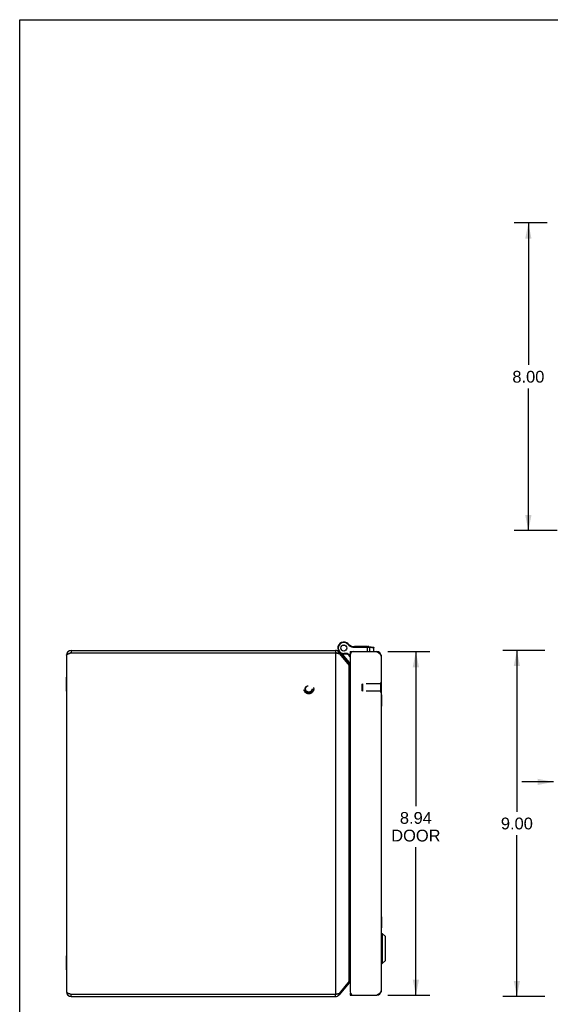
# Model space of a CAD drawing. Header units: inches. Extents: x 0 to 69.4, y 0 to 44.9.
# Tile 3 of 17: x 0 to 13.8, y 19.3 to 44.9. Entities that reach past the tile are written whole.
import ezdxf

# ---------------------------------------------------------------- set-up
doc = ezdxf.new("R2010")
doc.units = ezdxf.units.IN
doc.header["$LTSCALE"] = 3.814439
doc.header["$MEASUREMENT"] = 0
doc.linetypes.add('HIDDEN', pattern=[0.2, 0.1, -0.1])
doc.layers.get('0').update_dxf_attribs({"linetype": 'CONTINUOUS'})
for name, color, linetype in [('02___PRT_ALL_AXES', 7, 'CONTINUOUS'), ('06___PRT_ALL_SURFS', 7, 'CONTINUOUS'), ('DEFAULT_2', 8, 'HIDDEN'), ('DIMENSIONS', 7, 'CONTINUOUS')]:
    doc.layers.add(name, color=color, linetype=linetype)
doc.styles.get("Standard").update_dxf_attribs({"font": 'arial.ttf'})
doc.dimstyles.new('DIMSTYLE_1', dxfattribs={"dimtxt": 0.305971, "dimasz": 0.407961, "dimexe": 0.09, "dimexo": 0.07, "dimgap": 0.0375, "dimtad": 0, "dimtih": 1, "dimtoh": 1, "dimzin": 4, "dimdsep": 46, "dimtxsty": 'Standard', "dimblk": '_FILLED', "dimblk1": '_FILLED', "dimblk2": '_FILLED', "dimcen": 0.09, "dimazin": 1, "dimtfac": 1, "dimtofl": 0, "dimtmove": 0, "dimatfit": 3, "dimldrblk": '_FILLED', "dimfxl": 0, "dimtolj": 1, "dimtzin": 4, "dimarcsym": 0})

# ---------------------------------------------------------------- blocks, each defined once
blk = doc.blocks.new('_FILLED')
at = {"color": 0, "linetype": 'ByBlock'}
blk.add_solid([(0, 0), (-1, 0.2), (-1, -0.2)], dxfattribs=at)
blk = doc.blocks.new('*D3')
at = {"layer": 'DIMENSIONS', "color": 2, "linetype": 'Continuous'}
for p, q in [((13.712, 39.591), (12.86, 39.591)), ((13.227, 39.591), (13.227, 35.896)), ((13.227, 31.59), (13.227, 35.284)), ((13.975, 31.59), (12.86, 31.59))]:
    blk.add_line(p, q, dxfattribs=at)
at = {"layer": 'DIMENSIONS', "color": 2, "linetype": 'Continuous', "xscale": 0.4079614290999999, "yscale": 0.4079614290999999, "zscale": 0.4079614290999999}
for p, rotation in [((13.227, 39.591), 90), ((13.227, 31.59), 270)]:
    blk.add_blockref('_FILLED', p, dxfattribs=dict(at, rotation=rotation))
at = {"layer": 'DIMENSIONS', "color": 2, "linetype": 'Continuous', "insert": (13.227, 35.743), "char_height": 0.306, "width": 0.83147, "attachment_point": 2, "line_spacing_factor": 0.9}
blk.add_mtext('8.00', dxfattribs=at)
blk = doc.blocks.new('*D4')
at = {"layer": 'DIMENSIONS', "color": 2, "linetype": 'Continuous'}
for p, q in [((13.652, 28.471), (12.561, 28.471)), ((12.928, 28.471), (12.928, 24.277)), ((12.928, 19.471), (12.928, 23.665)), ((13.652, 19.471), (12.561, 19.471))]:
    blk.add_line(p, q, dxfattribs=at)
at = {"layer": 'DIMENSIONS', "color": 2, "linetype": 'Continuous', "xscale": 0.4079614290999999, "yscale": 0.4079614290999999, "zscale": 0.4079614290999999}
for p, rotation in [((12.928, 28.471), 90), ((12.928, 19.471), 270)]:
    blk.add_blockref('_FILLED', p, dxfattribs=dict(at, rotation=rotation))
at = {"layer": 'DIMENSIONS', "color": 2, "linetype": 'Continuous', "insert": (12.928, 24.124), "char_height": 0.306, "width": 0.83147, "attachment_point": 2, "line_spacing_factor": 0.9}
blk.add_mtext('9.00', dxfattribs=at)
blk = doc.blocks.new('*D17')
at = {"layer": 'DIMENSIONS', "color": 2, "linetype": 'Continuous'}
for p, q in [((9.569, 28.442), (10.669, 28.442)), ((10.302, 28.442), (10.302, 24.422)), ((10.302, 19.502), (10.302, 23.351)), ((9.569, 19.502), (10.669, 19.502))]:
    blk.add_line(p, q, dxfattribs=at)
at = {"layer": 'DIMENSIONS', "color": 2, "linetype": 'Continuous', "xscale": 0.4079614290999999, "yscale": 0.4079614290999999, "zscale": 0.4079614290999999}
for p, rotation in [((10.302, 28.442), 90), ((10.302, 19.502), 270)]:
    blk.add_blockref('_FILLED', p, dxfattribs=dict(at, rotation=rotation))
at = {"layer": 'DIMENSIONS', "color": 2, "linetype": 'Continuous', "insert": (10.302, 24.269), "char_height": 0.306, "width": 1.28076, "attachment_point": 2, "line_spacing_factor": 0.9}
blk.add_mtext('8.94\\PDOOR', dxfattribs=at)
blk = doc.blocks.new('*D20')
at = {"layer": 'DIMENSIONS', "color": 2, "linetype": 'Continuous'}
for p, q in [((13.877, 25.052), (13.061, 25.052)), ((15.877, 25.052), (16.698, 25.052))]:
    blk.add_line(p, q, dxfattribs=at)
at = {"layer": 'DIMENSIONS', "color": 2, "linetype": 'Continuous', "xscale": 0.4079614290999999, "yscale": 0.4079614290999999, "zscale": 0.4079614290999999}
blk.add_blockref('_FILLED', (13.877, 25.052), dxfattribs=at)
at = {"layer": 'DIMENSIONS', "color": 2, "linetype": 'Continuous', "xscale": 0.4079614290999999, "yscale": 0.4079614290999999, "zscale": 0.4079614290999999, "rotation": 180}
blk.add_blockref('_FILLED', (15.877, 25.052), dxfattribs=at)
at = {"layer": 'DIMENSIONS', "color": 2, "linetype": 'Continuous', "insert": (16.851, 25.205), "char_height": 0.306, "width": 0.83147, "attachment_point": 1, "line_spacing_factor": 0.9}
blk.add_mtext('2.00', dxfattribs=at)

msp = doc.modelspace()

# ---------------------------------------------------------------- linework, layer by layer
at = {"color": 7, "linetype": 'Continuous'}
for p, q in [((0, 0), (0, 44.8758)), ((0, 44.8758), (69.3534, 44.8758)), ((1.3389, 28.4713), (1.3389, 28.4113)), ((8.212, 28.4713), (8.212, 28.4113)), ((8.3039, 28.4284), (8.269, 28.3992)), ((8.2813, 28.4768), (8.2815, 28.4764)), ((8.5074, 28.6702), (8.5008, 28.659)), ((8.5074, 28.6702), (8.5008, 28.659)), ((8.5008, 28.659), (8.5008, 28.659)), ((8.5074, 28.6702), (8.5074, 28.6702)), ((8.5434, 28.6403), (8.5335, 28.6318)), ((8.5935, 28.4419), (8.5935, 28.3819)), ((8.664, 28.5733), (8.662, 28.5605)), ((8.6832, 28.5719), (8.6832, 28.5589)), ((8.6832, 28.5719), (9.0598, 28.5719)), ((8.6832, 28.5589), (9.0636, 28.5589)), ((9.0479, 28.4419), (9.0479, 28.5719)), ((9.0628, 28.5627), (9.0628, 28.5623)), ((9.0628, 28.5623), (9.0628, 28.5619)), ((9.0628, 28.5619), (9.0628, 28.5614)), ((9.0628, 28.5614), (9.0629, 28.561)), ((9.0629, 28.561), (9.0629, 28.5606)), ((9.0629, 28.5606), (9.0629, 28.5602)), ((9.0629, 28.5602), (9.0629, 28.5597)), ((9.0629, 28.5597), (9.0629, 28.5593)), ((9.0629, 28.5593), (9.0629, 28.5589)), ((9.0636, 28.5589), (9.0648, 28.5588)), ((9.0648, 28.5588), (9.0661, 28.5588)), ((9.0661, 28.5588), (9.0674, 28.5588)), ((9.0693, 28.5587), (9.0705, 28.5587)), ((9.0705, 28.5587), (9.0718, 28.5586)), ((9.0718, 28.5586), (9.073, 28.5586)), ((9.073, 28.5586), (9.0742, 28.5585)), ((9.0742, 28.5585), (9.0754, 28.5584)), ((9.0754, 28.5584), (9.0767, 28.5583)), ((9.0767, 28.5583), (9.0778, 28.5582)), ((9.0771, 28.5707), (9.2003, 28.5534)), ((9.0778, 28.5582), (9.079, 28.5581)), ((9.079, 28.5581), (9.0802, 28.558)), ((9.0802, 28.558), (9.0814, 28.5579)), ((9.0814, 28.5579), (9.0825, 28.5578)), ((9.0825, 28.5578), (9.1038, 28.5554)), ((9.1038, 28.4419), (9.1038, 28.5554)), ((9.1038, 28.5554), (9.2049, 28.5413)), ((9.2049, 28.4419), (9.2049, 28.5413)), ((9.2049, 28.5413), (9.2115, 28.5405)), ((9.2115, 28.4419), (9.2115, 28.5405)), ((9.2991, 28.4408), (9.2981, 28.4326)), ((8.3313, 28.4098), (8.3244, 28.404)), ((8.3803, 28.3841), (8.5698, 28.1582)), ((8.428, 28.3767), (8.428, 28.3897)), ((8.5261, 28.3897), (8.428, 28.3897)), ((8.523, 28.3767), (8.428, 28.3767)), ((8.523, 28.3767), (8.5261, 28.3897)), ((8.523, 28.3767), (8.5935, 28.34)), ((8.5261, 28.3897), (8.5936, 28.3546)), ((8.5935, 28.3819), (8.5987, 28.3819)), ((8.5698, 28.1582), (8.5468, 28.1389)), ((8.5669, 28.1151), (8.5479, 28.0992)), ((9.4075, 27.6349), (9.4035, 27.6349)), ((9.4075, 27.3789), (9.4075, 27.6349)), ((9.4075, 27.3789), (9.4035, 27.3789)), ((9.4065, 21.1139), (9.4253, 21.1139)), ((9.4065, 20.3258), (9.4065, 21.1139)), ((9.4253, 21.1139), (9.5084, 21.0308)), ((9.4253, 21.1139), (9.4253, 20.3258)), ((9.5084, 20.4089), (9.5084, 21.0308)), ((9.5105, 20.414), (9.5105, 21.0258)), ((9.4065, 20.3258), (9.4253, 20.3258)), ((9.4253, 20.3258), (9.5084, 20.4089)), ((8.5669, 19.8275), (8.5479, 19.8435)), ((1.3389, 19.4713), (1.3389, 19.5313)), ((8.212, 19.4713), (8.212, 19.5313)), ((8.3039, 19.5142), (8.269, 19.5435)), ((8.5935, 19.5619), (8.5987, 19.5619)), ((8.5935, 19.5619), (8.5935, 19.5019)), ((8.6539, 19.5019), (8.6539, 19.5069)), ((9.2991, 19.5029), (9.2981, 19.5112))]:
    msp.add_line(p, q, dxfattribs=at)
at = {"color": 3, "linetype": 'Continuous'}
for p, q in [((1.3389, 28.4713), (8.212, 28.4713)), ((8.3039, 28.4284), (8.5669, 28.1151)), ((8.5935, 28.4419), (9.2835, 28.4419)), ((1.2189, 28.3513), (1.2189, 19.5913)), ((1.3389, 28.4113), (8.212, 28.4113)), ((8.212, 28.4113), (8.212, 19.5313)), ((8.3039, 28.3899), (8.5669, 28.0765)), ((8.5935, 28.3519), (8.5935, 19.5919)), ((9.4035, 28.3219), (9.4035, 19.6219)), ((8.5669, 19.8661), (8.5669, 28.0765)), ((8.5669, 19.8661), (8.3039, 19.5527)), ((8.5669, 19.8275), (8.3039, 19.5142)), ((1.3389, 19.5313), (8.212, 19.5313)), ((1.3389, 19.4713), (8.212, 19.4713)), ((8.212, 19.5313), (8.2269, 19.5344)), ((8.5935, 19.5019), (9.2835, 19.5019))]:
    msp.add_line(p, q, dxfattribs=at)
at = {"color": 7, "linetype": 'Continuous'}
for points in [[(9.0598, 28.5719), (9.0598, 28.5719), (9.0599, 28.5719), (9.0599, 28.5718), (9.06, 28.5718), (9.06, 28.5718), (9.0601, 28.5718), (9.0601, 28.5718), (9.0602, 28.5717), (9.0602, 28.5717), (9.0603, 28.5717), (9.0604, 28.5716), (9.0604, 28.5716), (9.0605, 28.5716), (9.0605, 28.5715), (9.0606, 28.5715), (9.0606, 28.5714), (9.0607, 28.5713), (9.0607, 28.5713), (9.0608, 28.5712), (9.0608, 28.5711), (9.0609, 28.5711), (9.0609, 28.571), (9.061, 28.5709), (9.061, 28.5708), (9.0611, 28.5707), (9.0611, 28.5707), (9.0611, 28.5706), (9.0612, 28.5705), (9.0612, 28.5704), (9.0613, 28.5703), (9.0613, 28.5702), (9.0614, 28.57), (9.0614, 28.5699), (9.0615, 28.5698), (9.0615, 28.5697), (9.0616, 28.5696), (9.0616, 28.5695), (9.0616, 28.5693), (9.0617, 28.5692), (9.0617, 28.5691), (9.0618, 28.5689), (9.0618, 28.5688), (9.0618, 28.5686), (9.0619, 28.5685), (9.0619, 28.5684), (9.062, 28.5682), (9.062, 28.5681), (9.062, 28.5679), (9.0621, 28.5677), (9.0621, 28.5676), (9.0621, 28.5674), (9.0622, 28.5673), (9.0622, 28.5671), (9.0622, 28.5669), (9.0623, 28.5667), (9.0623, 28.5666), (9.0623, 28.5664), (9.0624, 28.5662), (9.0624, 28.566), (9.0624, 28.5659), (9.0624, 28.5657), (9.0625, 28.5655), (9.0625, 28.5653), (9.0625, 28.5651), (9.0626, 28.5649), (9.0626, 28.5647), (9.0626, 28.5645), (9.0626, 28.5643), (9.0626, 28.5641), (9.0627, 28.5639), (9.0627, 28.5637), (9.0627, 28.5635), (9.0627, 28.5633), (9.0627, 28.5631), (9.0628, 28.5629), (9.0628, 28.5627)], [(9.0674, 28.5588), (9.0686, 28.5588), (9.0693, 28.5587)], [(9.0771, 28.5707), (9.0772, 28.5706), (9.0773, 28.5706), (9.0774, 28.5706), (9.0776, 28.5706), (9.0777, 28.5705), (9.0778, 28.5705), (9.0779, 28.5705), (9.078, 28.5704), (9.0781, 28.5704), (9.0782, 28.5703), (9.0784, 28.5703), (9.0785, 28.5702), (9.0786, 28.5701), (9.0787, 28.5701), (9.0788, 28.57), (9.0789, 28.5699), (9.079, 28.5699), (9.0791, 28.5698), (9.0792, 28.5697), (9.0793, 28.5696), (9.0794, 28.5695), (9.0795, 28.5695), (9.0796, 28.5694), (9.0797, 28.5693), (9.0798, 28.5692), (9.0799, 28.5691), (9.08, 28.569), (9.0801, 28.5688), (9.0802, 28.5687), (9.0803, 28.5686), (9.0803, 28.5685), (9.0804, 28.5684), (9.0805, 28.5683), (9.0806, 28.5681), (9.0807, 28.568), (9.0808, 28.5679), (9.0808, 28.5677), (9.0809, 28.5676), (9.081, 28.5675), (9.0811, 28.5673), (9.0812, 28.5672), (9.0812, 28.567), (9.0813, 28.5669), (9.0814, 28.5667), (9.0814, 28.5666), (9.0815, 28.5664), (9.0816, 28.5662), (9.0816, 28.5661), (9.0817, 28.5659), (9.0817, 28.5657), (9.0818, 28.5656), (9.0819, 28.5654), (9.0819, 28.5652), (9.082, 28.565), (9.082, 28.5649), (9.0821, 28.5647), (9.0821, 28.5645), (9.0821, 28.5643), (9.0822, 28.5641), (9.0822, 28.5639), (9.0823, 28.5638), (9.0823, 28.5636), (9.0823, 28.5634), (9.0824, 28.5632), (9.0824, 28.563), (9.0824, 28.5628), (9.0824, 28.5626), (9.0825, 28.5624), (9.0825, 28.5622), (9.0825, 28.562), (9.0825, 28.5618), (9.0825, 28.5616), (9.0826, 28.5614), (9.0826, 28.5612), (9.0826, 28.561), (9.0826, 28.5608), (9.0826, 28.5605), (9.0826, 28.5603), (9.0826, 28.5601), (9.0826, 28.5599), (9.0826, 28.5597), (9.0826, 28.5595), (9.0826, 28.5593), (9.0826, 28.5591), (9.0826, 28.5588), (9.0826, 28.5586), (9.0826, 28.5584), (9.0825, 28.5582), (9.0825, 28.558), (9.0825, 28.5578)], [(9.0939, 28.5683), (9.0941, 28.5683), (9.0943, 28.5682), (9.0945, 28.5682), (9.0947, 28.5682), (9.0949, 28.5681), (9.0951, 28.5681), (9.0953, 28.568), (9.0955, 28.568), (9.0956, 28.5679), (9.0958, 28.5678), (9.096, 28.5678), (9.0962, 28.5677), (9.0964, 28.5676), (9.0966, 28.5676), (9.0967, 28.5675), (9.0969, 28.5674), (9.0971, 28.5673), (9.0973, 28.5672), (9.0974, 28.5671), (9.0976, 28.567), (9.0978, 28.5669), (9.098, 28.5668), (9.0981, 28.5667), (9.0983, 28.5666), (9.0985, 28.5665), (9.0986, 28.5664), (9.0988, 28.5663), (9.0989, 28.5662), (9.0991, 28.566), (9.0993, 28.5659), (9.0994, 28.5658), (9.0996, 28.5657), (9.0997, 28.5655), (9.0999, 28.5654), (9.1, 28.5652), (9.1001, 28.5651), (9.1003, 28.5649), (9.1004, 28.5648), (9.1006, 28.5646), (9.1007, 28.5645), (9.1008, 28.5643), (9.101, 28.5642), (9.1011, 28.564), (9.1012, 28.5638), (9.1013, 28.5637), (9.1014, 28.5635), (9.1016, 28.5633), (9.1017, 28.5632), (9.1018, 28.563), (9.1019, 28.5628), (9.102, 28.5626), (9.1021, 28.5624), (9.1022, 28.5623), (9.1023, 28.5621), (9.1024, 28.5619), (9.1025, 28.5617), (9.1026, 28.5615), (9.1027, 28.5613), (9.1027, 28.5611), (9.1028, 28.5609), (9.1029, 28.5607), (9.103, 28.5605), (9.103, 28.5603), (9.1031, 28.5601), (9.1032, 28.5599), (9.1032, 28.5597), (9.1033, 28.5595), (9.1033, 28.5593), (9.1034, 28.5591), (9.1034, 28.5589), (9.1035, 28.5587), (9.1035, 28.5585), (9.1036, 28.5582), (9.1036, 28.558), (9.1036, 28.5578), (9.1036, 28.5576), (9.1037, 28.5574), (9.1037, 28.5572), (9.1037, 28.5569), (9.1037, 28.5567), (9.1037, 28.5565), (9.1038, 28.5563), (9.1038, 28.5561), (9.1038, 28.5559), (9.1038, 28.5556), (9.1038, 28.5554)], [(9.1951, 28.5542), (9.1952, 28.5541), (9.1954, 28.5541), (9.1956, 28.5541), (9.1958, 28.554), (9.196, 28.554), (9.1962, 28.5539), (9.1964, 28.5539), (9.1966, 28.5538), (9.1968, 28.5538), (9.197, 28.5537), (9.1971, 28.5536), (9.1973, 28.5536), (9.1975, 28.5535), (9.1977, 28.5534), (9.1979, 28.5533), (9.198, 28.5533), (9.1982, 28.5532), (9.1984, 28.5531), (9.1986, 28.553), (9.1987, 28.5529), (9.1989, 28.5528), (9.1991, 28.5527), (9.1993, 28.5526), (9.1994, 28.5525), (9.1996, 28.5524), (9.1998, 28.5523), (9.1999, 28.5521), (9.2001, 28.552), (9.2002, 28.5519), (9.2004, 28.5518), (9.2005, 28.5516), (9.2007, 28.5515), (9.2008, 28.5514), (9.201, 28.5512), (9.2011, 28.5511), (9.2013, 28.551), (9.2014, 28.5508), (9.2016, 28.5507), (9.2017, 28.5505), (9.2018, 28.5503), (9.202, 28.5502), (9.2021, 28.55), (9.2022, 28.5499), (9.2023, 28.5497), (9.2025, 28.5495), (9.2026, 28.5494), (9.2027, 28.5492), (9.2028, 28.549), (9.2029, 28.5488), (9.203, 28.5487), (9.2031, 28.5485), (9.2032, 28.5483), (9.2033, 28.5481), (9.2034, 28.5479), (9.2035, 28.5477), (9.2036, 28.5476), (9.2037, 28.5474), (9.2038, 28.5472), (9.2039, 28.547), (9.2039, 28.5468), (9.204, 28.5466), (9.2041, 28.5464), (9.2042, 28.5462), (9.2042, 28.546), (9.2043, 28.5458), (9.2043, 28.5456), (9.2044, 28.5454), (9.2045, 28.5451), (9.2045, 28.5449), (9.2046, 28.5447), (9.2046, 28.5445), (9.2046, 28.5443), (9.2047, 28.5441), (9.2047, 28.5439), (9.2047, 28.5437), (9.2048, 28.5435), (9.2048, 28.5432), (9.2048, 28.543), (9.2048, 28.5428), (9.2049, 28.5426), (9.2049, 28.5424), (9.2049, 28.5422), (9.2049, 28.5419), (9.2049, 28.5417), (9.2049, 28.5415), (9.2049, 28.5413)]]:
    msp.add_lwpolyline(points, dxfattribs=at)
at = {"color": 3, "linetype": 'Continuous'}
for points in [[(9.2835, 28.4419), (9.2907, 28.4372), (9.2979, 28.4326), (9.3051, 28.428), (9.3122, 28.4234), (9.3192, 28.4188), (9.326, 28.4142), (9.3327, 28.4095), (9.3393, 28.4049), (9.3456, 28.4003), (9.3516, 28.3957), (9.3575, 28.3911), (9.363, 28.3865), (9.3683, 28.3819), (9.3733, 28.3773), (9.3779, 28.3727), (9.3822, 28.368), (9.3862, 28.3634), (9.3897, 28.3588), (9.3929, 28.3542), (9.3957, 28.3496), (9.398, 28.3449), (9.4, 28.3403), (9.4015, 28.3357), (9.4026, 28.3311), (9.4033, 28.3265), (9.4035, 28.3219)], [(1.2189, 28.3513), (1.2192, 28.3538), (1.22, 28.3563), (1.2212, 28.3588), (1.223, 28.3613), (1.2253, 28.3638), (1.2281, 28.3663), (1.2313, 28.3688), (1.235, 28.3713), (1.2392, 28.3738), (1.2437, 28.3763), (1.2487, 28.3788), (1.2541, 28.3813), (1.2599, 28.3838), (1.2659, 28.3863), (1.2723, 28.3888), (1.2789, 28.3913), (1.2858, 28.3938), (1.293, 28.3963), (1.3003, 28.3988), (1.3079, 28.4013), (1.3156, 28.4038), (1.3233, 28.4063), (1.3311, 28.4088), (1.3389, 28.4113)], [(8.212, 28.4113), (8.2269, 28.4083), (8.2343, 28.4067), (8.2416, 28.4052), (8.2488, 28.4037), (8.2558, 28.4021), (8.2627, 28.4006), (8.2694, 28.3991), (8.2758, 28.3975), (8.282, 28.396), (8.288, 28.3945), (8.2936, 28.3929), (8.2989, 28.3914), (8.3039, 28.3899)], [(8.5935, 28.0498), (8.5923, 28.0508), (8.5875, 28.0551), (8.5828, 28.0594), (8.5784, 28.0637), (8.5743, 28.0679), (8.5704, 28.0722), (8.5669, 28.0765)], [(8.5935, 19.8928), (8.5923, 19.8918), (8.5875, 19.8875), (8.5828, 19.8833), (8.5784, 19.879), (8.5743, 19.8747), (8.5704, 19.8704), (8.5669, 19.8661)], [(1.2189, 19.5913), (1.2192, 19.5888), (1.22, 19.5863), (1.2212, 19.5838), (1.223, 19.5813), (1.2253, 19.5788), (1.2281, 19.5763), (1.2313, 19.5738), (1.235, 19.5713), (1.2392, 19.5688), (1.2437, 19.5663), (1.2487, 19.5638), (1.2541, 19.5613), (1.2599, 19.5588), (1.2659, 19.5563), (1.2723, 19.5538), (1.2789, 19.5513), (1.2858, 19.5488), (1.293, 19.5463), (1.3003, 19.5438), (1.3079, 19.5413), (1.3156, 19.5388), (1.3233, 19.5363), (1.3311, 19.5338), (1.3389, 19.5313)], [(8.2269, 19.5344), (8.2343, 19.5359), (8.2416, 19.5374), (8.2488, 19.539), (8.2558, 19.5405), (8.2627, 19.542), (8.2694, 19.5436), (8.2758, 19.5451), (8.282, 19.5466), (8.288, 19.5482), (8.2936, 19.5497), (8.2989, 19.5512), (8.3039, 19.5527)], [(9.4035, 19.6219), (9.4033, 19.6172), (9.4026, 19.6126), (9.4015, 19.608), (9.4, 19.6034), (9.398, 19.5988), (9.3957, 19.5942), (9.3929, 19.5895), (9.3897, 19.5849), (9.3862, 19.5803), (9.3822, 19.5757), (9.378, 19.5711), (9.3733, 19.5665), (9.3684, 19.5619), (9.3631, 19.5573), (9.3575, 19.5527), (9.3517, 19.548), (9.3456, 19.5434), (9.3393, 19.5388), (9.3327, 19.5342), (9.326, 19.5296), (9.3192, 19.5249), (9.3122, 19.5203), (9.3051, 19.5157), (9.298, 19.5111), (9.2907, 19.5065), (9.2835, 19.5019)]]:
    msp.add_lwpolyline(points, dxfattribs=at)
at = {"color": 7, "linetype": 'Continuous'}
for centre, radius, start, end in [((8.428, 28.5342), 0.1575, 59.73501, 270), ((8.5236, 28.5712), 0.26, 201.378, 220), ((8.428, 28.5342), 0.1445, 59.73501, 270), ((8.4358, 28.5475), 0.1291, 40.79327, 59.73501), ((8.428, 28.5342), 0.1575, 37.31101, 59.72135), ((8.4358, 28.5475), 0.1421, 40.79327, 59.73501), ((8.6948, 28.771), 0.213, 220.79327, 261.15991), ((8.6948, 28.771), 0.2, 220.79327, 261.15991), ((8.6832, 28.6969), 0.138, 261.15991, 270), ((8.6832, 28.6969), 0.125, 261.15991, 270), ((9.0598, 28.4469), 0.125, 82.03825, 90), ((9.1985, 28.5405), 0.013, 0, 82.02427), ((1.3389, 28.3513), 0.06, 90, 125.73451), ((8.212, 28.3513), 0.06, 66.8969, 90), ((8.7502, 28.4338), 0.21, 200.29811, 221.72841), ((8.6426, 28.2193), 0.125, 220, 246.85616), ((8.6426, 28.2193), 0.095, 220, 238.85859), ((9.4065, 21.1109), 0.00305, 90, 180.00009), ((9.5034, 21.0258), 0.0071, 359.99999, 44.99999), ((9.4065, 20.3289), 0.00305, 179.99991, 270), ((9.5034, 20.4139), 0.0071, 315.00001, 0.00001), ((1.3389, 19.5913), 0.06, 234.26549, 270), ((8.212, 19.5913), 0.06, 270, 293.1031)]:
    msp.add_arc(centre, radius, start, end, dxfattribs=at)
at = {"color": 3, "linetype": 'Continuous'}
for centre, radius, start, end in [((1.3389, 28.3513), 0.12, 90, 180), ((8.212, 28.3513), 0.12, 40, 90), ((8.6835, 28.3519), 0.09, 90, 180), ((9.2835, 28.3219), 0.12, 0, 90), ((8.6128, 28.1537), 0.06, 220, 251.17992), ((8.6128, 19.789), 0.06, 108.82008, 140), ((1.3389, 19.5913), 0.12, 180, 270), ((8.212, 19.5913), 0.12, 270, 320), ((8.6835, 19.5919), 0.09, 180, 270), ((9.2835, 19.6219), 0.12, 270, 360)]:
    msp.add_arc(centre, radius, start, end, dxfattribs=at)
at = {"layer": '02___PRT_ALL_AXES', "color": 7, "linetype": 'Continuous'}
for p, q in [((8.7022, 28.5719), (8.7022, 28.5819)), ((8.7022, 28.5819), (9.0426, 28.5819)), ((8.7106, 28.5719), (8.7106, 28.5819)), ((8.7625, 28.5719), (8.7625, 28.5819)), ((8.7709, 28.5719), (8.7709, 28.5819)), ((8.7793, 28.5719), (8.7793, 28.5819)), ((8.834, 28.5719), (8.834, 28.5819)), ((8.8424, 28.5719), (8.8424, 28.5819)), ((8.8508, 28.5719), (8.8508, 28.5819)), ((8.8977, 28.5719), (8.8977, 28.5819)), ((8.9061, 28.5719), (8.9061, 28.5819)), ((8.9145, 28.5719), (8.9145, 28.5819)), ((8.9666, 28.5719), (8.9666, 28.5819)), ((8.975, 28.5719), (8.975, 28.5819)), ((8.9834, 28.5719), (8.9834, 28.5819)), ((9.034, 28.5719), (9.034, 28.5819)), ((9.0424, 28.5719), (9.0424, 28.5819)), ((9.0426, 28.5719), (9.0426, 28.5819))]:
    msp.add_line(p, q, dxfattribs=at)
for radius in [0.079, 0.078]:
    msp.add_circle((8.428, 28.5342), radius, dxfattribs=at)
at = {"layer": '06___PRT_ALL_SURFS', "color": 7, "linetype": 'Continuous'}
for p, q in [((1.2149, 27.4162), (1.2149, 27.7764)), ((1.2149, 27.7764), (1.2189, 27.7764)), ((1.2149, 27.6864), (1.2189, 27.6864)), ((1.2149, 27.5062), (1.2189, 27.5062)), ((1.2149, 27.4162), (1.2189, 27.4162)), ((9.4075, 27.3137), (9.4035, 27.3137)), ((9.4075, 27.2415), (9.4035, 27.2415)), ((9.4075, 27.3137), (9.4075, 27.025)), ((9.4075, 27.0972), (9.4035, 27.0972)), ((9.4075, 27.025), (9.4035, 27.025)), ((9.4075, 21.5437), (9.4035, 21.5437)), ((9.4075, 21.5437), (9.4075, 21.255)), ((9.4075, 21.4715), (9.4035, 21.4715)), ((9.4075, 21.3272), (9.4035, 21.3272)), ((9.4075, 21.255), (9.4035, 21.255)), ((1.2149, 20.1662), (1.2149, 20.5264)), ((1.2149, 20.5264), (1.2189, 20.5264)), ((1.2149, 20.4364), (1.2189, 20.4364)), ((1.2149, 20.2562), (1.2189, 20.2562)), ((1.2149, 20.1662), (1.2189, 20.1662))]:
    msp.add_line(p, q, dxfattribs=at)
at = {"layer": 'DEFAULT_2', "color": 8, "linetype": 'HIDDEN'}
for p, q in [((8.9075, 27.5909), (8.9175, 27.6009)), ((8.9075, 27.4229), (8.9075, 27.5909)), ((8.9075, 27.4229), (8.9175, 27.4129)), ((8.9175, 27.6009), (8.9175, 27.4129)), ((9.3895, 27.6009), (8.9175, 27.6009)), ((9.3895, 27.4129), (8.9175, 27.4129)), ((9.4035, 27.6349), (9.3895, 27.6349)), ((9.3895, 27.3789), (9.3895, 27.6349)), ((9.4035, 27.3789), (9.3895, 27.3789))]:
    msp.add_line(p, q, dxfattribs=at)
for radius in [0.128, 0.094, 0.084]:
    msp.add_circle((7.5179, 27.4713), radius, dxfattribs=at)

# ---------------------------------------------------------------- dimensions: what is measured, and where the dimension line sits
at = {"layer": 'DIMENSIONS', "color": 2, "linetype": 'Continuous'}
for base, p1, p2, picture, middle in [((13.2271, 31.5903), (13.7818, 39.5906), (14.0453, 31.5903), '*D3', (13.2256, 35.5887)), ((12.9282, 19.4713), (13.7218, 28.4713), (13.7218, 19.4713), '*D4', (12.9272, 23.9696))]:
    dim = msp.add_linear_dim(base=base, p1=p1, p2=p2, angle=270, dimstyle='DIMSTYLE_1', dxfattribs=at)
    dim.commit()
    dim.dimension.update_dxf_attribs({"geometry": picture, "text_midpoint": middle, "dimtype": 160})
dim = msp.add_linear_dim(base=(10.302, 28.4419), p1=(9.4991, 19.5019), p2=(9.4991, 28.4419), angle=90, text='<>\\PDOOR', dimstyle='DIMSTYLE_1', dxfattribs=at)
dim.commit()
dim.dimension.update_dxf_attribs({"geometry": '*D17', "text_midpoint": (10.302, 23.8869), "dimtype": 160})
dim = msp.add_linear_dim(base=(15.8774, 25.0521), p1=(13.8774, 19.5313), p2=(15.8774, 26.4719), dimstyle='DIMSTYLE_1', dxfattribs=at)
dim.commit()
dim.dimension.update_dxf_attribs({"geometry": '*D20', "text_midpoint": (17.2633, 25.0504), "dimtype": 160})

doc.saveas('drawing.dxf')
